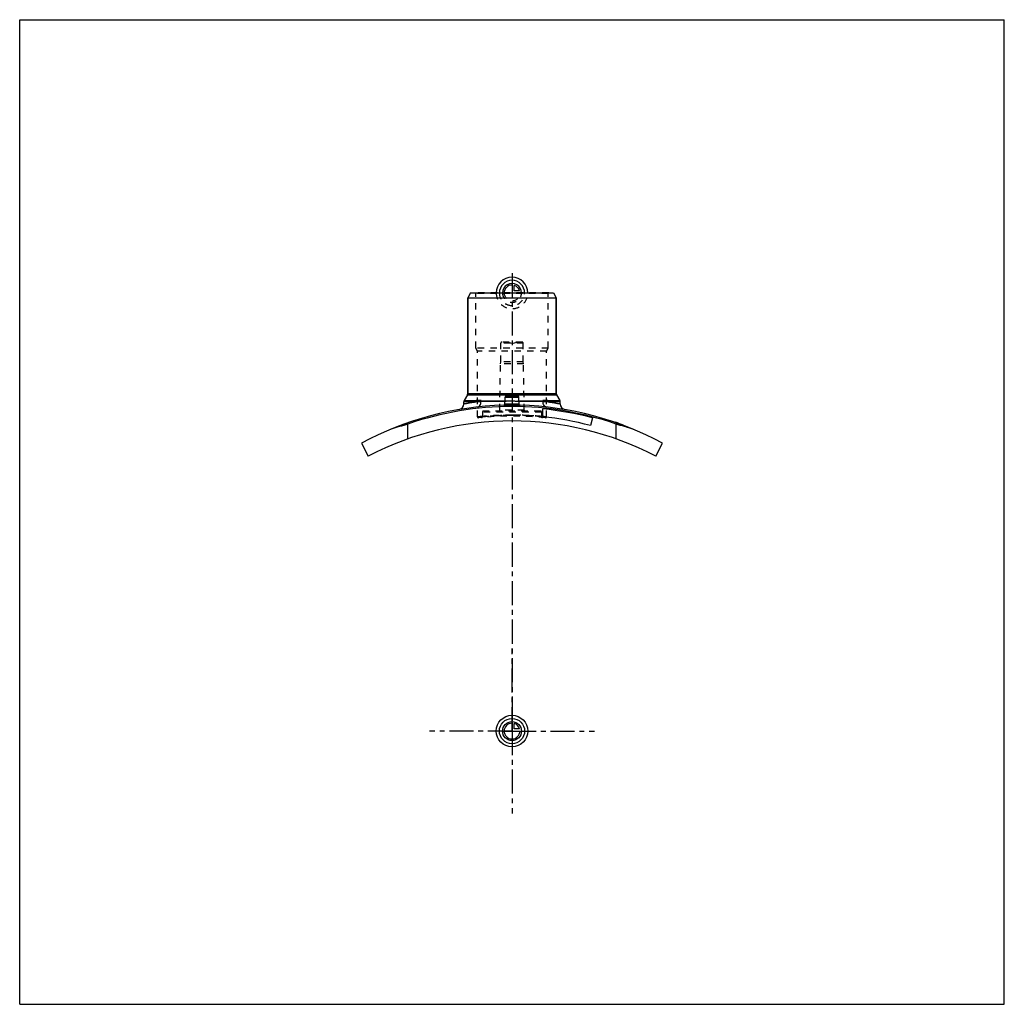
# Model space of a CAD drawing. Header units: millimetres. Extents: x 0 to 1000, y 0 to 1000.
import ezdxf

# ---------------------------------------------------------------- set-up
doc = ezdxf.new("R2010")
doc.units = ezdxf.units.MM
doc.header["$LTSCALE"] = 65.185185
doc.linetypes.add('CENTER', pattern=[0.6, 0.375, -0.075, 0.075, -0.075])
doc.linetypes.add('HIDDEN', pattern=[0.2, 0.1, -0.1])
doc.layers.get('0').update_dxf_attribs({"linetype": 'CONTINUOUS'})
for name, color, linetype in [('ACHSEN_S', 7, 'CONTINUOUS'), ('FASEN', 7, 'CONTINUOUS'), ('KOERPER', 7, 'CONTINUOUS'), ('KONST.EL_MIT_GEO', 7, 'CONTINUOUS'), ('KURVEN', 7, 'CONTINUOUS')]:
    doc.layers.add(name, color=color, linetype=linetype)

msp = doc.modelspace()

# ---------------------------------------------------------------- linework, layer by layer
at = {"color": 7, "linetype": 'Continuous'}
for p, q in [((0, 0), (0, 1000)), ((0, 1000), (1000, 1000)), ((1000, 0), (1000, 1000)), ((0, 0), (1000, 0))]:
    msp.add_line(p, q, dxfattribs=at)
at = {"layer": 'ACHSEN_S', "color": 2, "linetype": 'CENTER'}
msp.add_line((500, 742.7), (500, 257.3), dxfattribs=at)
at = {"layer": 'FASEN', "color": 7, "linetype": 'Continuous'}
for p, q in [((457.9, 722.5), (455, 717.5)), ((457.9, 722.5), (542.1, 722.5)), ((542.1, 722.5), (545, 717.5)), ((455, 717.5), (545, 717.5))]:
    msp.add_line(p, q, dxfattribs=at)
at = {"layer": 'KOERPER', "color": 7, "linetype": 'Continuous'}
for p, q in [((455, 620.2), (455, 717.5)), ((545, 620.2), (545, 717.5)), ((451, 609.9), (451, 611.9)), ((549, 609.9), (549, 611.9)), ((581.7, 595.6), (579.6, 587.8))]:
    msp.add_line(p, q, dxfattribs=at)
at = {"layer": 'KOERPER', "color": 8, "linetype": 'HIDDEN'}
for p, q in [((488.6, 652.5), (488.6, 671.5)), ((511.4, 652.5), (511.4, 671.5)), ((487.5, 603.5), (488.3, 650.5)), ((488.3, 650.5), (488.6, 652.5)), ((511.7, 650.5), (488.3, 650.5)), ((511.4, 652.5), (488.6, 652.5)), ((511.7, 650.5), (511.4, 652.5)), ((512.5, 603.5), (511.7, 650.5)), ((470, 601.5), (470, 596.9)), ((530, 601.5), (530, 596.9))]:
    msp.add_line(p, q, dxfattribs=at)
at = {"layer": 'KOERPER', "color": 2, "linetype": 'CENTER'}
for q in [(500, 361.2), (416.2, 277.5), (583.8, 277.5), (500, 193.8)]:
    msp.add_line((500, 277.5), q, dxfattribs=at)
at = {"layer": 'KONST.EL_MIT_GEO', "color": 8, "linetype": 'HIDDEN'}
for p, q in [((463.2, 722), (462.7, 722.5)), ((537.3, 722.5), (462.7, 722.5)), ((463.2, 666.5), (463.2, 722)), ((536.8, 722), (463.2, 722)), ((536.8, 722), (537.3, 722.5)), ((536.8, 666.5), (536.8, 722)), ((511.4, 671.5), (488.6, 671.5)), ((510.3, 672.5), (489.6, 672.5)), ((500, 671.2), (495, 672.5)), ((500, 671.2), (505, 672.5)), ((465, 663.4), (463.2, 666.5)), ((536.8, 666.5), (463.2, 666.5)), ((465, 596.6), (465, 663.4)), ((535, 663.4), (465, 663.4)), ((535, 663.4), (536.8, 666.5)), ((535, 596.6), (535, 663.4)), ((530, 601.5), (470, 601.5)), ((529, 602.5), (471, 602.5)), ((512.5, 603.5), (487.5, 603.5)), ((491.7, 608.4), (491.7, 608.4)), ((491.7, 608.4), (491.7, 608.4)), ((470, 597.1), (470, 597.1)), ((530, 597.1), (530, 597.1)), ((605.5, 590.7), (605.6, 591)), ((605.6, 591), (605.5, 590.7)), ((605.6, 590.7), (605.7, 591)), ((605.9, 590.6), (606, 590.9)), ((606.3, 590.5), (606.4, 590.7)), ((606.5, 590.4), (606.6, 590.7)), ((606.5, 590.4), (606.6, 590.7)), ((606.7, 590.3), (606.8, 590.6)), ((606.9, 590.2), (607, 590.5)), ((606.9, 590.2), (607, 590.5)), ((607.1, 590.2), (607.2, 590.4)), ((607.2, 590.1), (607.3, 590.4)), ((608.1, 589.8), (608.2, 590.1)), ((608.2, 589.8), (608.3, 590.1)), ((608.3, 589.8), (608.4, 590)), ((608.6, 589.6), (608.7, 589.9)), ((609.1, 589.5), (609.2, 589.7)), ((609.2, 589.4), (609.4, 589.7)), ((609.3, 589.4), (609.4, 589.7)), ((609.9, 589.2), (610, 589.4)), ((610.1, 589.1), (610.2, 589.4)), ((610.1, 589.1), (610.2, 589.4)), ((611.4, 588.6), (611.5, 588.9)), ((611.9, 588.4), (612, 588.7)), ((612, 588.4), (612.1, 588.7)), ((612, 588.4), (612.1, 588.7)), ((612.2, 588.3), (612.3, 588.6)), ((612.4, 588.3), (612.5, 588.5)), ((612.7, 588.1), (612.8, 588.4)), ((612.8, 588.1), (612.9, 588.4)), ((612.9, 588.1), (613, 588.4))]:
    msp.add_line(p, q, dxfattribs=at)
at = {"layer": 'KONST.EL_MIT_GEO', "color": 7, "linetype": 'Continuous'}
for p, q in [((455, 717.5), (455, 620.2)), ((545, 717.5), (545, 620.2)), ((455, 620.2), (545, 620.2)), ((463.3, 611.9), (451, 611.9)), ((454.7, 618.9), (451.3, 613.2)), ((451.3, 613.2), (463.5, 613.2)), ((454.7, 618.9), (545.3, 618.9)), ((492.6, 609.3), (493, 616.6)), ((493, 616.6), (507, 616.6)), ((493.9, 617.5), (506.1, 617.5)), ((507.4, 609.3), (507, 616.6)), ((536.5, 613.2), (548.7, 613.2)), ((549, 611.9), (536.7, 611.9)), ((545.3, 618.9), (548.7, 613.2)), ((531.2, 596.6), (531.2, 604.7)), ((605.1, 591.2), (605, 590.9)), ((605.2, 590.8), (605.3, 591.1)), ((394.3, 574.2), (394.3, 589.3)), ((605.7, 574.2), (605.7, 589.3)), ((612.4, 588.2), (612.5, 588.5)), ((613.3, 587.9), (613.4, 588.2)), ((347.1, 569.9), (354, 556.6)), ((646, 556.6), (652.9, 569.9))]:
    msp.add_line(p, q, dxfattribs=at)
for points in [[(492.6, 609.3), (492.6, 609.3), (492.6, 609.2), (492.5, 609.2), (492.5, 609.1), (492.5, 609), (492.5, 609), (492.5, 608.9), (492.4, 608.8), (492.4, 608.8), (492.3, 608.7), (492.3, 608.7), (492.2, 608.6), (492.2, 608.6), (492.1, 608.6), (492.1, 608.5), (492, 608.5), (491.9, 608.5), (491.9, 608.4), (491.8, 608.4), (491.7, 608.4), (491.7, 608.4)], [(508.3, 608.4), (508.3, 608.4), (508.2, 608.4), (508.1, 608.4), (508.1, 608.5), (508, 608.5), (507.9, 608.5), (507.9, 608.6), (507.8, 608.6), (507.8, 608.6), (507.7, 608.7), (507.7, 608.7), (507.6, 608.8), (507.6, 608.8), (507.5, 608.9), (507.5, 609), (507.5, 609), (507.5, 609.1), (507.5, 609.2), (507.4, 609.2), (507.4, 609.3), (507.4, 609.3)]]:
    msp.add_lwpolyline(points, dxfattribs=at)
at = {"layer": 'KONST.EL_MIT_GEO', "color": 8, "linetype": 'HIDDEN'}
for centre, radius, start, end in [((489.6, 671.5), 1, 90, 180), ((510.3, 671.5), 1, 0, 90), ((473.5, 367.7), 244.5, 91.1938, 92.3865), ((463.6, 378.8), 234.3, 88.7709, 90.0086), ((500, -879.7), 1492.1, 88.7857, 91.2143), ((500, 2099.3), 1486.5, 268.7898, 271.2102), ((500, -927.8), 1540.2, 89.7296, 90.2704), ((500, 2108.3), 1495.5, 269.7223, 270.2777), ((536.4, 376.6), 236.6, 89.9973, 91.2231), ((526.5, 365.9), 246.2, 87.6177, 88.802), ((471, 601.5), 1, 90, 180), ((486.5, 603.5), 1, 270, 359), ((500, 286.5), 322, 88.5051, 91.4949), ((491.6, 609.4), 0.995, 271.4975, 274.607), ((491.6, 609.4), 0.992, 355.9643, 356.9869), ((513.5, 603.5), 1, 181, 270), ((529, 601.5), 1, 0, 90), ((500, 258.6), 339.8, 95.0658, 95.9096), ((466, 596.6), 1, 180, 276.082), ((500, 277.5), 319.9, 83.9179, 96.0821), ((469, 596.9), 1, 275.5437, 360), ((500, 258.4), 340, 89.9999, 95.0628), ((500, 258.4), 340, 84.0911, 90.0002), ((500, 258.4), 340, 84.9369, 90.0004), ((500.1, 259.1), 339.3, 84.7341, 84.9343), ((531, 596.9), 1, 180, 264.4563), ((534, 596.6), 1, 263.918, 0), ((521.7, 133), 473.8, 105.5916, 107.7784), ((474.5, 120.1), 487.1, 72.2516, 74.3784)]:
    msp.add_arc(centre, radius, start, end, dxfattribs=at)
at = {"layer": 'KONST.EL_MIT_GEO', "color": 7, "linetype": 'Continuous'}
for centre, radius, start, end in [((452.5, 620.2), 2.5, 330, 360), ((547.5, 620.2), 2.5, 180, 210), ((453.5, 611.9), 2.5, 150, 180), ((473.5, 365.9), 246.2, 91.198, 92.3823), ((463.6, 376.6), 236.6, 88.7769, 90.0027), ((499.7, -859.9), 1472.3, 90.2694, 91.2171), ((499.4, 2055.9), 1443.1, 268.7756, 269.7344), ((493.9, 616.5), 1, 90, 177), ((506.1, 616.5), 1, 3, 90), ((500.2, 2086.5), 1473.7, 270.2756, 271.2145), ((500.4, -854.7), 1467.1, 88.7812, 89.7323), ((536.4, 378.8), 234.3, 89.9914, 91.2291), ((526.5, 367.7), 244.5, 87.6135, 88.8062), ((546.5, 611.9), 2.5, 0, 30), ((500, 286.5), 322, 91.4949, 118.3449), ((500, 286.5), 320.7, 70.7622, 109.2378), ((445, 609.9), 6, 279.6531, 360), ((491.6, 609.4), 0.999, 271.5086, 356.99), ((508.4, 609.4), 0.999, 183.0102, 268.4923), ((500, 286.5), 322, 61.6551, 88.5051), ((500, 286.5), 319.7, 75.2, 84.4), ((555, 609.9), 6, 180, 260.3469), ((500, 277.5), 315, 62.3972, 117.6028), ((500, 286.5), 311.7, 75.2, 84.2558), ((500, 286.5), 322.3, 69.4, 70.966), ((525.5, 120.1), 487.1, 105.6216, 107.7484), ((478.3, 133), 473.8, 72.2216, 74.4084)]:
    msp.add_arc(centre, radius, start, end, dxfattribs=at)
for points, knots in [([(451, 609.9), (451, 609.9), (451, 609.9), (451.1, 609.9), (451.1, 609.9), (451.2, 609.9), (451.3, 609.9), (451.5, 610), (451.8, 610), (452.3, 610.1), (452.8, 610.2), (453.5, 610.3), (454.2, 610.4), (455, 610.6), (456.3, 610.8), (458.2, 611.1), (460.6, 611.5), (462.4, 611.8), (463.3, 611.9)], [0, 0, 0, 0, 0.00103, 0.00412, 0.00926, 0.01645, 0.02569, 0.03697, 0.06562, 0.10234, 0.14702, 0.19957, 0.25984, 0.32771, 0.40299, 0.57513, 0.77471, 1, 1, 1, 1]), ([(463.5, 613.2), (463.5, 613.1), (463.4, 612.7), (463.3, 612.2), (463.3, 611.9)], [0, 0, 0, 0, 0.24425, 1, 1, 1, 1]), ([(465.1, 606.6), (465.4, 606.6), (465.8, 606.7), (466.5, 607.1), (467, 607.6), (467.7, 608.6), (468.3, 610.1), (468.4, 611.4), (468.4, 612.1)], [0, 0, 0, 0, 0.0996, 0.20336, 0.31451, 0.43488, 0.70306, 1, 1, 1, 1]), ([(468.6, 613.1), (468.6, 613), (468.5, 612.7), (468.4, 612.3), (468.4, 612.1)], [0, 0, 0, 0, 0.24278, 1, 1, 1, 1]), ([(531.4, 613.1), (531.4, 613), (531.5, 612.7), (531.6, 612.3), (531.6, 612.1)], [0, 0, 0, 0, 0.24278, 1, 1, 1, 1]), ([(534.9, 606.6), (534.6, 606.6), (534.2, 606.7), (533.5, 607.1), (533, 607.6), (532.3, 608.6), (531.7, 610.1), (531.6, 611.4), (531.6, 612.1)], [0, 0, 0, 0, 0.0996, 0.20336, 0.31451, 0.43488, 0.70306, 1, 1, 1, 1]), ([(536.5, 613.2), (536.5, 613.1), (536.6, 612.7), (536.7, 612.2), (536.7, 611.9)], [0, 0, 0, 0, 0.24425, 1, 1, 1, 1]), ([(536.7, 611.9), (537.6, 611.8), (539.4, 611.5), (541.8, 611.1), (543.7, 610.8), (545, 610.6), (545.8, 610.4), (546.5, 610.3), (547.2, 610.2), (547.7, 610.1), (548.2, 610), (548.5, 610), (548.7, 609.9), (548.8, 609.9), (548.9, 609.9), (548.9, 609.9), (549, 609.9), (549, 609.9), (549, 609.9)], [0, 0, 0, 0, 0.22529, 0.42487, 0.59701, 0.67229, 0.74015, 0.80043, 0.85297, 0.89766, 0.93438, 0.96303, 0.97431, 0.98355, 0.99074, 0.99588, 0.99897, 1, 1, 1, 1]), ([(491.6, 608.4), (491.6, 608.4), (491.6, 608.3), (491.6, 608.3), (491.7, 608.3)], [0, 0, 0, 0, 0.19763, 1, 1, 1, 1]), ([(491.7, 608.3), (491.7, 608.3), (491.8, 608.2), (492.1, 608.1), (492.7, 608.1), (493.5, 608), (494.5, 607.9), (495.7, 607.8), (497.6, 607.8), (499, 607.8), (500, 607.8)], [0, 0, 0, 0, 0.01769, 0.04262, 0.11433, 0.21389, 0.33845, 0.48422, 0.6466, 1, 1, 1, 1]), ([(492.6, 609.3), (492.6, 609.3), (492.6, 609.2), (492.7, 609.2), (492.9, 609.1), (493.2, 609.1), (493.5, 609), (494, 608.9), (494.8, 608.9), (495.9, 608.8), (497.2, 608.7), (498.6, 608.7), (499.5, 608.7), (500, 608.7)], [0, 0, 0, 0, 0.01055, 0.02735, 0.05232, 0.08584, 0.12782, 0.17799, 0.30116, 0.45098, 0.62183, 0.8072, 1, 1, 1, 1]), ([(500, 608.7), (500.5, 608.7), (501.4, 608.7), (502.8, 608.7), (504.1, 608.8), (505.2, 608.9), (506, 608.9), (506.5, 609), (506.8, 609.1), (507.1, 609.1), (507.3, 609.2), (507.4, 609.2), (507.4, 609.3), (507.4, 609.3)], [0, 0, 0, 0, 0.1928, 0.37817, 0.54902, 0.69884, 0.82201, 0.87218, 0.91416, 0.94768, 0.97265, 0.98945, 1, 1, 1, 1]), ([(500, 607.8), (500.5, 607.8), (501.6, 607.8), (503.1, 607.8), (504.5, 607.8), (505.8, 607.9), (506.8, 608), (507.5, 608.1), (507.9, 608.2), (508.2, 608.2), (508.3, 608.3), (508.4, 608.3), (508.4, 608.4)], [0, 0, 0, 0, 0.18898, 0.37101, 0.53946, 0.68823, 0.81203, 0.90664, 0.94204, 0.96924, 0.98829, 1, 1, 1, 1])]:
    msp.add_open_spline(points, degree=3, knots=knots, dxfattribs=at)
at = {"layer": 'KONST.EL_MIT_GEO', "color": 8, "linetype": 'HIDDEN'}
for points, knots in [([(463.5, 613.2), (463.5, 613.1), (463.4, 612.7), (463.3, 612.2), (463.3, 611.9)], [0, 0, 0, 0, 0.24425, 1, 1, 1, 1]), ([(468.6, 613.1), (468.6, 613), (468.5, 612.7), (468.4, 612.3), (468.4, 612.1)], [0, 0, 0, 0, 0.24278, 1, 1, 1, 1]), ([(531.4, 613.1), (531.4, 613), (531.5, 612.7), (531.6, 612.3), (531.6, 612.1)], [0, 0, 0, 0, 0.24278, 1, 1, 1, 1]), ([(536.5, 613.2), (536.5, 613.1), (536.6, 612.7), (536.7, 612.2), (536.7, 611.9)], [0, 0, 0, 0, 0.24425, 1, 1, 1, 1]), ([(500, 607.8), (499.5, 607.8), (498.4, 607.8), (496.8, 607.8), (495.4, 607.9), (494.1, 607.9), (493.1, 608), (492.3, 608.1), (491.9, 608.2), (491.7, 608.3), (491.6, 608.4), (491.6, 608.4)], [0, 0, 0, 0, 0.1929, 0.37837, 0.54931, 0.69924, 0.82258, 0.91494, 0.97352, 0.99017, 1, 1, 1, 1]), ([(500, 609.4), (499.5, 609.4), (498.6, 609.4), (497.2, 609.4), (495.9, 609.4), (495, 609.4), (494.3, 609.4), (493.8, 609.4), (493.5, 609.4), (493.2, 609.4), (492.9, 609.3), (492.8, 609.3), (492.7, 609.3), (492.6, 609.3), (492.6, 609.3), (492.6, 609.3), (492.6, 609.3)], [0, 0, 0, 0, 0.195, 0.38252, 0.55538, 0.70692, 0.77285, 0.83133, 0.88181, 0.92381, 0.9569, 0.98077, 0.98917, 0.99518, 0.99879, 1, 1, 1, 1]), ([(492.6, 609.3), (492.6, 609.3), (492.6, 609.3), (492.6, 609.3), (492.7, 609.3), (492.7, 609.3), (492.8, 609.3), (492.9, 609.3), (493.2, 609.4), (493.5, 609.4), (493.8, 609.4), (494.3, 609.4), (495, 609.4), (495.9, 609.4), (497.2, 609.4), (498.6, 609.4), (499.5, 609.4), (500, 609.4)], [0, 0, 0, 0, 0.00121, 0.00482, 0.01083, 0.01923, 0.03, 0.0431, 0.07619, 0.11818, 0.16867, 0.22715, 0.29308, 0.44462, 0.61748, 0.805, 1, 1, 1, 1]), ([(500, 608.7), (499.5, 608.7), (498.6, 608.7), (497.2, 608.7), (495.9, 608.8), (494.8, 608.9), (494, 608.9), (493.5, 609), (493.2, 609.1), (492.9, 609.1), (492.7, 609.2), (492.6, 609.2), (492.6, 609.3), (492.6, 609.3)], [0, 0, 0, 0, 0.1928, 0.37817, 0.54902, 0.69884, 0.82201, 0.87218, 0.91416, 0.94768, 0.97265, 0.98945, 1, 1, 1, 1]), ([(507.4, 609.3), (507.4, 609.3), (507.4, 609.3), (507.4, 609.3), (507.3, 609.3), (507.3, 609.3), (507.2, 609.3), (507.1, 609.3), (506.8, 609.4), (506.5, 609.4), (506.2, 609.4), (505.7, 609.4), (505, 609.4), (504.1, 609.4), (502.8, 609.4), (501.4, 609.4), (500.5, 609.4), (500, 609.4)], [0, 0, 0, 0, 0.00121, 0.00482, 0.01083, 0.01923, 0.03, 0.0431, 0.07619, 0.11818, 0.16867, 0.22715, 0.29308, 0.44462, 0.61748, 0.805, 1, 1, 1, 1]), ([(500, 609.4), (500.5, 609.4), (501.4, 609.4), (502.8, 609.4), (504.1, 609.4), (505, 609.4), (505.7, 609.4), (506.2, 609.4), (506.5, 609.4), (506.8, 609.4), (507.1, 609.3), (507.2, 609.3), (507.3, 609.3), (507.4, 609.3), (507.4, 609.3), (507.4, 609.3), (507.4, 609.3)], [0, 0, 0, 0, 0.195, 0.38252, 0.55538, 0.70692, 0.77285, 0.83133, 0.88181, 0.92381, 0.9569, 0.98077, 0.98917, 0.99518, 0.99879, 1, 1, 1, 1]), ([(507.4, 609.3), (507.4, 609.3), (507.4, 609.2), (507.3, 609.2), (507.1, 609.1), (506.8, 609.1), (506.5, 609), (506, 608.9), (505.2, 608.9), (504.1, 608.8), (502.8, 608.7), (501.4, 608.7), (500.5, 608.7), (500, 608.7)], [0, 0, 0, 0, 0.01055, 0.02735, 0.05232, 0.08584, 0.12782, 0.17799, 0.30116, 0.45098, 0.62183, 0.8072, 1, 1, 1, 1]), ([(465, 596.6), (465.2, 596.6), (466.1, 596.7), (468.1, 596.9), (471.3, 597.2), (477.6, 597.7), (487.3, 598.2), (495.5, 598.4), (500, 598.4)], [0, 0, 0, 0, 0.01931, 0.07643, 0.16906, 0.29353, 0.61775, 1, 1, 1, 1]), ([(500, 598.4), (498, 598.4), (494.2, 598.4), (489.5, 598.2), (485.9, 598.1), (483.4, 597.9), (481, 597.8), (478.9, 597.7), (476.9, 597.5), (475.1, 597.4), (473.8, 597.3), (472.9, 597.2), (472.3, 597.1), (471.8, 597.1), (471.3, 597), (470.9, 597), (470.6, 597), (470.4, 596.9), (470.2, 596.9), (470.2, 596.9), (470.1, 596.9), (470, 596.9), (470, 596.9), (470, 596.9), (470, 596.9)], [0, 0, 0, 0, 0.19488, 0.38228, 0.47091, 0.55502, 0.6338, 0.70651, 0.77245, 0.83098, 0.88152, 0.90365, 0.92359, 0.94131, 0.95676, 0.9699, 0.9807, 0.98913, 0.99245, 0.99516, 0.99728, 0.99879, 0.9997, 1, 1, 1, 1]), ([(470, 596.9), (470.2, 596.9), (471, 597), (472.6, 597.1), (475.4, 597.4), (480.8, 597.8), (489.1, 598.3), (496.2, 598.4), (500, 598.4)], [0, 0, 0, 0, 0.0193, 0.07641, 0.16903, 0.29349, 0.61773, 1, 1, 1, 1]), ([(530, 596.9), (529.8, 596.9), (529, 597), (527.4, 597.1), (524.6, 597.4), (519.2, 597.8), (510.9, 598.3), (503.8, 598.4), (500, 598.4)], [0, 0, 0, 0, 0.0193, 0.07641, 0.16903, 0.29349, 0.61773, 1, 1, 1, 1]), ([(500, 598.4), (502, 598.4), (505.8, 598.4), (510.5, 598.2), (514.1, 598.1), (516.6, 597.9), (519, 597.8), (521.1, 597.7), (523.1, 597.5), (524.9, 597.4), (526.2, 597.3), (527.1, 597.2), (527.7, 597.1), (528.2, 597.1), (528.7, 597), (529.1, 597), (529.4, 597), (529.6, 596.9), (529.8, 596.9), (529.8, 596.9), (529.9, 596.9), (530, 596.9), (530, 596.9), (530, 596.9), (530, 596.9)], [0, 0, 0, 0, 0.19488, 0.38228, 0.47091, 0.55502, 0.6338, 0.70651, 0.77245, 0.83098, 0.88152, 0.90365, 0.92359, 0.94131, 0.95676, 0.9699, 0.9807, 0.98913, 0.99245, 0.99516, 0.99728, 0.99879, 0.9997, 1, 1, 1, 1]), ([(535, 596.6), (534.7, 596.6), (533.4, 596.8), (532.1, 596.9), (531.2, 597)], [0, 0, 0, 0, 0.25371, 1, 1, 1, 1])]:
    msp.add_open_spline(points, degree=3, knots=knots, dxfattribs=at)
msp.add_open_spline([(508.4, 608.4), (508.4, 608.4), (508.4, 608.4), (508.4, 608.4)], degree=3, dxfattribs=at)
at = {"layer": 'KONST.EL_MIT_GEO', "color": 7, "linetype": 'Continuous'}
msp.add_open_spline([(508.4, 608.4), (508.4, 608.4), (508.4, 608.4), (508.4, 608.4)], degree=3, dxfattribs=at)
at = {"layer": 'KURVEN', "color": 40, "linetype": 'Continuous'}
for p, q in [((500, 732.1), (500, 722.5)), ((502.2, 724.7), (502.2, 730.2)), ((507.7, 724.7), (502.2, 724.7)), ((500, 287.1), (500, 277.5)), ((502.2, 279.7), (502.2, 285.2)), ((490.4, 277.5), (508, 277.5)), ((507.7, 279.7), (502.2, 279.7))]:
    msp.add_line(p, q, dxfattribs=at)
at = {"layer": 'KURVEN', "color": 8, "linetype": 'HIDDEN'}
msp.add_line((490.4, 722.5), (508, 722.5), dxfattribs=at)
at = {"layer": 'KURVEN', "color": 40, "linetype": 'Continuous'}
for radius in [16, 12.8, 9.6]:
    msp.add_circle((500, 277.5), radius, dxfattribs=at)
for centre, radius, start, end in [((500, 722.5), 16, 0, 180), ((500, 722.5), 12.8, 0, 180), ((500, 722.5), 9.6, 0, 180.0001), ((500, 722.5), 8, 90, 180.0001), ((500, 722.5), 8, 15.962, 74.038), ((500, 277.5), 8, 90, 360), ((500, 277.5), 8, 15.962, 74.038)]:
    msp.add_arc(centre, radius, start, end, dxfattribs=at)
at = {"layer": 'KURVEN', "color": 8, "linetype": 'HIDDEN'}
for radius, start in [(16, 180), (12.8, 180), (9.6, 180.0001), (8, 180.0001)]:
    msp.add_arc((500, 722.5), radius, start, 360, dxfattribs=at)

doc.saveas('drawing.dxf')
